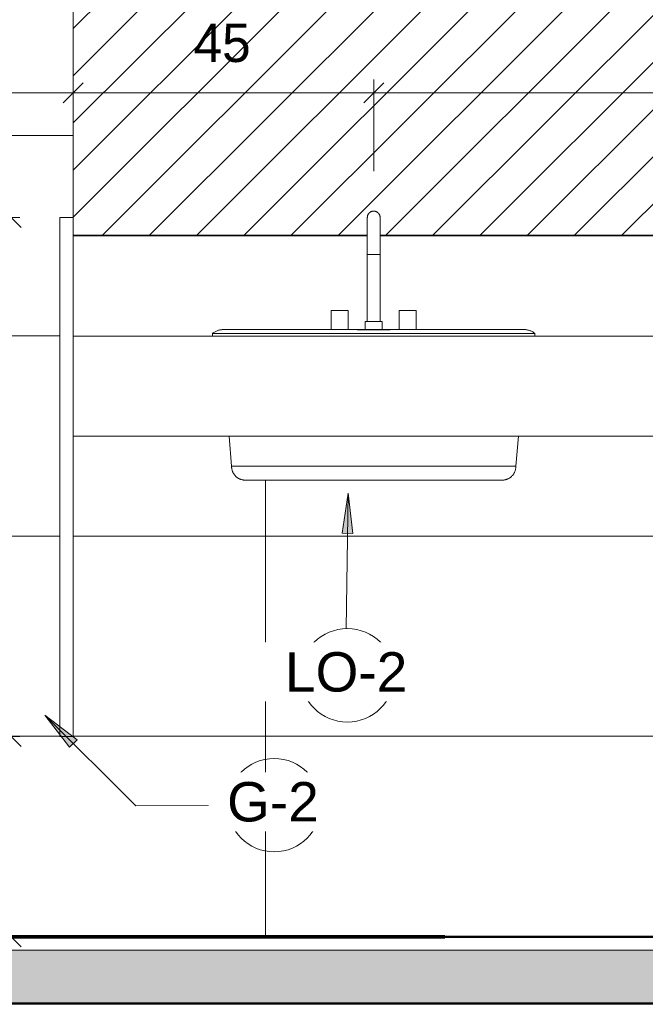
# Model space of a CAD drawing. Header units: metres. Extents: x -7.1 to 31.6, y -21.1 to 8.5.
# Tile 20 of 44: x 9 to 9.9, y -0.1 to 1.4. Entities that reach past the tile are written whole.
import ezdxf

# ---------------------------------------------------------------- set-up
doc = ezdxf.new("R2010")
doc.units = ezdxf.units.M
doc.linetypes.add('IMPORT-HIDDEN _4_', pattern=[0.005, 0.003333, -0.001667])
doc.linetypes.add('IMPORT-HIDDEN2 _4_', pattern=[0.0025, 0.001667, -0.000833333])
doc.layers.get('DEFPOINTS').update_dxf_attribs({"lineweight": 18})
for name, color, linetype, lineweight in [('A-ANNO-DIMS', 211, 'Continuous', 9), ('A-ANNO-DIMS-20', 211, 'Continuous', 9), ('A-ANNO-KEYN', 231, 'Continuous', 9), ('A-DETL-GENF', 92, 'Continuous', 18), ('A-FLOR', 192, 'Continuous', 18), ('A-FLOR-MCUT', 51, 'Continuous', 18), ('A-FLOR-PATT', 8, 'Continuous', 18), ('A-GENM', 13, 'Continuous', 18), ('A-WALL', 113, 'Continuous', 18), ('A-WALL-PATT', 111, 'Continuous', 35), ('ARQ-ALV-MEDIA', 7, 'Continuous', 18), ('ARQ-EST-PILAR', 10, 'Continuous', 35), ('ARQ-IND-SIMB', 7, 'Continuous', 18), ('ARQ-LAY-EQUIP', 7, 'Continuous', 18), ('ARQ-PISO-DESN', 7, 'Continuous', 18), ('ARQ-PROJECAO', 7, 'IMPORT-HIDDEN _4_', 18), ('base', 7, 'Continuous', 18), ('corpo', 250, 'Continuous', 25), ('COTAS', 7, 'Continuous', 18), ('cubas', 7, 'Continuous', 18), ('DETALHE', 7, 'Continuous', 18), ('DETALHES_CTR35', 7, 'Continuous', 18), ('ESQUADRIAS', 10, 'Continuous', 35), ('P-SANR-FIXT', 6, 'Continuous', 18), ('PAREDES', 50, 'Continuous', 70), ('Projeto da acquasoft Caldas NovasMOD_dwg', 8, 'Continuous', 18), ('sobre-tampo', 250, 'Continuous', 25)]:
    doc.layers.add(name, color=color, linetype=linetype, lineweight=lineweight)
doc.styles.add('Arial_2', font='arial.ttf', dxfattribs={"height": 0.059012})
doc.styles.add('Century Gothic_5', font='GOTHIC.TTF', dxfattribs={"height": 0.057484})
doc.dimstyles.new('_Cotas_detalhamento_3_mm_1', dxfattribs={"dimscale": 0.3048, "dimtxt": 0.06, "dimasz": 0.098425, "dimexe": 0.065617, "dimexo": 0.19685, "dimgap": 0.098425, "dimtad": 1, "dimdec": 0, "dimlfac": 100, "dimzin": 0, "dimdsep": 46, "dimtxsty": 'Century Gothic_5', "dimblk1": 'OBLIQUE', "dimblk2": 'OBLIQUE', "dimsah": 1, "dimcen": 0.09, "dimdle": 0.328084, "dimazin": 0, "dimtfac": 1, "dimtdec": 4, "dimtix": 1, "dimtmove": 0, "dimatfit": 3, "dimfxl": 1, "dimtvp": 1, "dimtolj": 1, "dimtzin": 0, "dimarcsym": 2})
doc.dimstyles.new('_Cotas_detalhamento_3_mm_2', dxfattribs={"dimscale": 0.3048, "dimtxt": 0.06, "dimasz": 0.098425, "dimexe": 0.065617, "dimexo": 0.19685, "dimgap": 0.098425, "dimtad": 1, "dimdec": 0, "dimlfac": 100, "dimzin": 0, "dimdsep": 46, "dimtxsty": 'Century Gothic_5', "dimblk1": 'OBLIQUE', "dimblk2": 'OBLIQUE', "dimsah": 1, "dimcen": 0.09, "dimdle": 0.328084, "dimazin": 0, "dimtfac": 1, "dimtdec": 4, "dimtix": 1, "dimtmove": 0, "dimatfit": 3, "dimfxl": 1, "dimtvp": 1, "dimtolj": 1, "dimtzin": 0, "dimarcsym": 2})
doc.dimstyles.new('_Cotas_detalhamento_3_mm_3', dxfattribs={"dimscale": 0.3048, "dimtxt": 0.06, "dimasz": 0.098425, "dimexe": 0.065617, "dimexo": 0.19685, "dimgap": 0.098425, "dimtad": 1, "dimdec": 0, "dimlfac": 100, "dimzin": 0, "dimdsep": 46, "dimtxsty": 'Century Gothic_5', "dimblk1": 'OBLIQUE', "dimblk2": 'OBLIQUE', "dimsah": 1, "dimcen": 0.09, "dimdle": 0.328084, "dimazin": 0, "dimtfac": 1, "dimtdec": 4, "dimtix": 1, "dimtmove": 0, "dimatfit": 3, "dimfxl": 1, "dimtvp": 1, "dimtolj": 1, "dimtzin": 0, "dimarcsym": 2})

# ---------------------------------------------------------------- blocks, each defined once
blk = doc.blocks.new('Generic Models 17 - Generic Models 12-355230-Vista G_')
at = {"layer": 'A-GENM'}
for p, q in [((5.3678, 1.05), (4.9273, 1.05)), ((6.4678, 1.05), (5.3868, 1.05)), ((4.9273, 0.9), (6.9273, 0.9)), ((6.9273, 0.75), (4.9273, 0.75))]:
    blk.add_line(p, q, dxfattribs=at)
blk = doc.blocks.new('M_Sink Vanity-Round - 482 x 482mm-355251-Vista G_')
at = {"layer": 'P-SANR-FIXT'}
for p, q in [((5.3677, 1.0222), (5.3677, 0.9218)), ((5.3773, 1.0222), (5.368, 1.0222)), ((5.3866, 1.0222), (5.3773, 1.0222)), ((5.3868, 0.9218), (5.3868, 1.0222)), ((5.3138, 0.9381), (5.3138, 0.9097)), ((5.3138, 0.9381), (5.3392, 0.9381)), ((5.3392, 0.9096), (5.3392, 0.9381)), ((5.4154, 0.9381), (5.4154, 0.9096)), ((5.4154, 0.9381), (5.4408, 0.9381)), ((5.4408, 0.9097), (5.4408, 0.9381)), ((5.3646, 0.9218), (5.3646, 0.9095)), ((5.3646, 0.9218), (5.39, 0.9218)), ((5.39, 0.9095), (5.39, 0.9218)), ((5.136, 0.904), (5.136, 0.9)), ((5.136, 0.904), (5.3773, 0.904)), ((5.3773, 0.9095), (5.3526, 0.9095)), ((5.402, 0.9095), (5.3773, 0.9095)), ((5.3773, 0.904), (5.6186, 0.904)), ((5.6186, 0.9), (5.6186, 0.904)), ((5.1606, 0.75), (5.1644, 0.7053)), ((5.5901, 0.7053), (5.5939, 0.75)), ((5.3773, 0.7053), (5.1644, 0.7053)), ((5.5901, 0.7053), (5.3773, 0.7053))]:
    blk.add_line(p, q, dxfattribs=at)
at = {"layer": 'P-SANR-FIXT', "flags": 128}
for points in [[(5.3677, 1.0777), (5.3678, 1.078), (5.3678, 1.0784), (5.3678, 1.0788), (5.3679, 1.0792), (5.3679, 1.0795), (5.368, 1.0799), (5.3681, 1.0803), (5.3682, 1.0807), (5.3684, 1.081), (5.3685, 1.0814), (5.3687, 1.0817), (5.3688, 1.0821), (5.369, 1.0824), (5.3692, 1.0827), (5.3694, 1.083), (5.3696, 1.0833), (5.3699, 1.0836), (5.3701, 1.0839), (5.3704, 1.0842), (5.3706, 1.0845), (5.3709, 1.0848), (5.3712, 1.085), (5.3715, 1.0852), (5.3718, 1.0855), (5.3721, 1.0857), (5.3725, 1.0859), (5.3728, 1.0861), (5.3731, 1.0862), (5.3735, 1.0864), (5.3738, 1.0865), (5.3742, 1.0867), (5.3745, 1.0868), (5.3749, 1.0869), (5.3753, 1.087), (5.3757, 1.087), (5.376, 1.0871), (5.3764, 1.0871), (5.3768, 1.0872), (5.3772, 1.0872), (5.3773, 1.0872)], [(5.3677, 1.05), (5.3677, 1.0517), (5.3677, 1.0535), (5.3677, 1.0553), (5.3677, 1.0571), (5.3677, 1.0588), (5.3677, 1.0604), (5.3677, 1.062), (5.3677, 1.0635), (5.3677, 1.065), (5.3677, 1.0663), (5.3677, 1.0676), (5.3677, 1.0689), (5.3677, 1.07), (5.3677, 1.0711), (5.3677, 1.0721), (5.3677, 1.073), (5.3677, 1.0739), (5.3677, 1.0747), (5.3677, 1.0753), (5.3677, 1.0759), (5.3677, 1.0764), (5.3677, 1.0769), (5.3677, 1.0772), (5.3677, 1.0774), (5.3677, 1.0776), (5.3677, 1.0777), (5.3677, 1.0777)], [(5.3677, 1.0777), (5.3677, 1.0776), (5.3677, 1.0775), (5.3677, 1.0773), (5.3677, 1.0769), (5.3677, 1.0766), (5.3677, 1.0761), (5.3677, 1.0755), (5.3677, 1.0748), (5.3677, 1.0741), (5.3677, 1.0733), (5.3677, 1.0724), (5.3677, 1.0714), (5.3677, 1.0703), (5.3677, 1.0692), (5.3677, 1.068), (5.3677, 1.0667), (5.3677, 1.0653), (5.3677, 1.0639), (5.3677, 1.0624), (5.3677, 1.0608), (5.3677, 1.0592), (5.3677, 1.0575), (5.3677, 1.0558), (5.3677, 1.054), (5.3677, 1.0522), (5.3677, 1.0503), (5.3677, 1.05)], [(5.3773, 1.0872), (5.3777, 1.0872), (5.378, 1.0872), (5.3784, 1.0871), (5.3788, 1.0871), (5.3792, 1.087), (5.3795, 1.0869), (5.3799, 1.0868), (5.3803, 1.0867), (5.3806, 1.0866), (5.381, 1.0864), (5.3813, 1.0863), (5.3817, 1.0861), (5.382, 1.0859), (5.3823, 1.0857), (5.3827, 1.0855), (5.383, 1.0853), (5.3833, 1.0851), (5.3836, 1.0848), (5.3838, 1.0846), (5.3841, 1.0843), (5.3844, 1.084), (5.3846, 1.0837), (5.3849, 1.0834), (5.3851, 1.0831), (5.3853, 1.0828), (5.3855, 1.0825), (5.3857, 1.0821), (5.3858, 1.0818), (5.386, 1.0815), (5.3862, 1.0811), (5.3863, 1.0808), (5.3864, 1.0804), (5.3865, 1.08), (5.3866, 1.0797), (5.3867, 1.0793), (5.3867, 1.0789), (5.3868, 1.0785), (5.3868, 1.0781), (5.3868, 1.0778), (5.3868, 1.0777)], [(5.3868, 1.05), (5.3868, 1.0517), (5.3868, 1.0535), (5.3868, 1.0553), (5.3868, 1.0571), (5.3868, 1.0588), (5.3868, 1.0604), (5.3868, 1.062), (5.3868, 1.0635), (5.3868, 1.065), (5.3868, 1.0663), (5.3868, 1.0676), (5.3868, 1.0689), (5.3868, 1.07), (5.3868, 1.0711), (5.3868, 1.0721), (5.3868, 1.073), (5.3868, 1.0739), (5.3868, 1.0747), (5.3868, 1.0753), (5.3868, 1.0759), (5.3868, 1.0764), (5.3868, 1.0769), (5.3868, 1.0772), (5.3868, 1.0774), (5.3868, 1.0776), (5.3868, 1.0777), (5.3868, 1.0777)], [(5.3868, 1.0777), (5.3868, 1.0776), (5.3868, 1.0775), (5.3868, 1.0773), (5.3868, 1.0769), (5.3868, 1.0766), (5.3868, 1.0761), (5.3868, 1.0755), (5.3868, 1.0748), (5.3868, 1.0741), (5.3868, 1.0733), (5.3868, 1.0724), (5.3868, 1.0714), (5.3868, 1.0703), (5.3868, 1.0692), (5.3868, 1.068), (5.3868, 1.0667), (5.3868, 1.0653), (5.3868, 1.0639), (5.3868, 1.0624), (5.3868, 1.0608), (5.3868, 1.0592), (5.3868, 1.0575), (5.3868, 1.0558), (5.3868, 1.054), (5.3868, 1.0522), (5.3868, 1.0503), (5.3868, 1.05)], [(5.3677, 1.05), (5.3677, 1.0484), (5.3677, 1.0464), (5.3677, 1.0444), (5.3677, 1.0423), (5.3677, 1.0402), (5.3677, 1.0381), (5.3677, 1.036), (5.3677, 1.0338), (5.3677, 1.0317), (5.3677, 1.0295), (5.3677, 1.0273), (5.3677, 1.0251), (5.3677, 1.0228), (5.3677, 1.0222)], [(5.3677, 1.0222), (5.3677, 1.0245), (5.3677, 1.0267), (5.3677, 1.0289), (5.3677, 1.0311), (5.3677, 1.0332), (5.3677, 1.0354), (5.3677, 1.0376), (5.3677, 1.0397), (5.3677, 1.0418), (5.3677, 1.0438), (5.3677, 1.0458), (5.3677, 1.0478), (5.3677, 1.0498)], [(5.3868, 1.05), (5.3868, 1.0484), (5.3868, 1.0464), (5.3868, 1.0444), (5.3868, 1.0423), (5.3868, 1.0402), (5.3868, 1.0381), (5.3868, 1.036), (5.3868, 1.0338), (5.3868, 1.0317), (5.3868, 1.0295), (5.3868, 1.0273), (5.3868, 1.0251), (5.3868, 1.0228), (5.3868, 1.0222)], [(5.3868, 1.0222), (5.3868, 1.0245), (5.3868, 1.0267), (5.3868, 1.0289), (5.3868, 1.0311), (5.3868, 1.0332), (5.3868, 1.0354), (5.3868, 1.0376), (5.3868, 1.0397), (5.3868, 1.0418), (5.3868, 1.0438), (5.3868, 1.0458), (5.3868, 1.0478), (5.3868, 1.0498)], [(5.136, 0.904), (5.1369, 0.9046), (5.1378, 0.9053), (5.1387, 0.9058), (5.1397, 0.9064), (5.1407, 0.9069), (5.1417, 0.9074), (5.1427, 0.9078), (5.1438, 0.9082), (5.1448, 0.9086), (5.1459, 0.9089), (5.147, 0.9091), (5.1481, 0.9093), (5.1492, 0.9095), (5.1503, 0.9096), (5.1514, 0.9097), (5.1525, 0.9098), (5.153, 0.9098)], [(5.3773, 0.9098), (5.3683, 0.9098), (5.3594, 0.9098), (5.3504, 0.9098), (5.3415, 0.9098), (5.3327, 0.9098), (5.324, 0.9098), (5.3153, 0.9098), (5.3067, 0.9098), (5.2983, 0.9098), (5.2899, 0.9098), (5.2817, 0.9098), (5.2737, 0.9098), (5.2658, 0.9098), (5.2581, 0.9098), (5.2506, 0.9098), (5.2433, 0.9098), (5.2363, 0.9098), (5.2294, 0.9098), (5.2228, 0.9098), (5.2164, 0.9098), (5.2103, 0.9098), (5.2044, 0.9098), (5.1988, 0.9098), (5.1936, 0.9098), (5.1886, 0.9098), (5.1839, 0.9098), (5.1795, 0.9098), (5.1754, 0.9098), (5.1717, 0.9098), (5.1682, 0.9098), (5.1652, 0.9098), (5.1624, 0.9098), (5.16, 0.9098), (5.158, 0.9098), (5.1563, 0.9098), (5.1549, 0.9098), (5.1539, 0.9098), (5.1533, 0.9098), (5.153, 0.9098), (5.153, 0.9098)], [(5.153, 0.9098), (5.1532, 0.9098), (5.1537, 0.9098), (5.1546, 0.9098), (5.1559, 0.9098), (5.1575, 0.9098), (5.1594, 0.9098), (5.1617, 0.9098), (5.1644, 0.9098), (5.1674, 0.9098), (5.1707, 0.9098), (5.1744, 0.9098), (5.1783, 0.9098), (5.1826, 0.9098), (5.1873, 0.9098), (5.1922, 0.9098), (5.1974, 0.9098), (5.2029, 0.9098), (5.2087, 0.9098), (5.2147, 0.9098), (5.221, 0.9098), (5.2276, 0.9098), (5.2344, 0.9098), (5.2414, 0.9098), (5.2487, 0.9098), (5.2561, 0.9098), (5.2637, 0.9098), (5.2716, 0.9098), (5.2796, 0.9098), (5.2877, 0.9098), (5.296, 0.9098), (5.3044, 0.9098), (5.313, 0.9098), (5.3138, 0.9098)], [(5.3392, 0.9098), (5.348, 0.9098), (5.3569, 0.9098), (5.3646, 0.9098)], [(5.6015, 0.9098), (5.6014, 0.9098), (5.6008, 0.9098), (5.5999, 0.9098), (5.5987, 0.9098), (5.5971, 0.9098), (5.5951, 0.9098), (5.5928, 0.9098), (5.5902, 0.9098), (5.5872, 0.9098), (5.5838, 0.9098), (5.5802, 0.9098), (5.5762, 0.9098), (5.5719, 0.9098), (5.5673, 0.9098), (5.5624, 0.9098), (5.5572, 0.9098), (5.5517, 0.9098), (5.5459, 0.9098), (5.5398, 0.9098), (5.5335, 0.9098), (5.527, 0.9098), (5.5202, 0.9098), (5.5131, 0.9098), (5.5059, 0.9098), (5.4984, 0.9098), (5.4908, 0.9098), (5.483, 0.9098), (5.475, 0.9098), (5.4668, 0.9098), (5.4585, 0.9098), (5.4501, 0.9098), (5.4416, 0.9098), (5.4329, 0.9098), (5.4242, 0.9098), (5.4154, 0.9098), (5.4065, 0.9098), (5.3976, 0.9098), (5.3887, 0.9098), (5.3797, 0.9098), (5.3773, 0.9098)], [(5.3899, 0.9098), (5.3952, 0.9098), (5.4041, 0.9098), (5.413, 0.9098), (5.4154, 0.9098)], [(5.4408, 0.9098), (5.4478, 0.9098), (5.4563, 0.9098), (5.4646, 0.9098), (5.4728, 0.9098), (5.4808, 0.9098), (5.4887, 0.9098), (5.4964, 0.9098), (5.5039, 0.9098), (5.5112, 0.9098), (5.5183, 0.9098), (5.5252, 0.9098), (5.5318, 0.9098), (5.5382, 0.9098), (5.5443, 0.9098), (5.5501, 0.9098), (5.5557, 0.9098), (5.561, 0.9098), (5.566, 0.9098), (5.5707, 0.9098), (5.5751, 0.9098), (5.5791, 0.9098), (5.5829, 0.9098), (5.5863, 0.9098), (5.5894, 0.9098), (5.5921, 0.9098), (5.5945, 0.9098), (5.5966, 0.9098), (5.5983, 0.9098), (5.5996, 0.9098), (5.6006, 0.9098), (5.6013, 0.9098), (5.6015, 0.9098), (5.6015, 0.9098)], [(5.6015, 0.9098), (5.6027, 0.9098), (5.6038, 0.9097), (5.6049, 0.9096), (5.606, 0.9094), (5.6071, 0.9092), (5.6082, 0.909), (5.6092, 0.9087), (5.6103, 0.9084), (5.6114, 0.908), (5.6124, 0.9076), (5.6134, 0.9071), (5.6144, 0.9066), (5.6154, 0.9061), (5.6164, 0.9055), (5.6173, 0.9049), (5.6182, 0.9043), (5.6186, 0.904)], [(5.185, 0.6841), (5.1842, 0.6841), (5.1833, 0.6842), (5.1825, 0.6842), (5.1817, 0.6844), (5.1809, 0.6845), (5.1801, 0.6847), (5.1793, 0.6849), (5.1785, 0.6851), (5.1777, 0.6854), (5.177, 0.6857), (5.1762, 0.6861), (5.1755, 0.6864), (5.1748, 0.6868), (5.1741, 0.6872), (5.1734, 0.6877), (5.1727, 0.6882), (5.172, 0.6887), (5.1714, 0.6892), (5.1708, 0.6898), (5.1702, 0.6903), (5.1697, 0.6909), (5.1691, 0.6916), (5.1686, 0.6922), (5.1681, 0.6929), (5.1677, 0.6936), (5.1672, 0.6943), (5.1668, 0.695), (5.1665, 0.6957), (5.1661, 0.6965), (5.1658, 0.6972), (5.1655, 0.698), (5.1653, 0.6988), (5.1651, 0.6996), (5.1649, 0.7004), (5.1647, 0.7012), (5.1646, 0.702), (5.1645, 0.7028), (5.1644, 0.7036), (5.1644, 0.7044), (5.1644, 0.7053), (5.1644, 0.7053)], [(5.5901, 0.7053), (5.5901, 0.7045), (5.5901, 0.7036), (5.5901, 0.7028), (5.59, 0.702), (5.5898, 0.7012), (5.5897, 0.7004), (5.5895, 0.6996), (5.5893, 0.6988), (5.589, 0.698), (5.5887, 0.6972), (5.5884, 0.6965), (5.5881, 0.6957), (5.5877, 0.695), (5.5873, 0.6943), (5.5869, 0.6936), (5.5864, 0.6929), (5.5859, 0.6922), (5.5854, 0.6916), (5.5849, 0.691), (5.5843, 0.6904), (5.5837, 0.6898), (5.5831, 0.6892), (5.5825, 0.6887), (5.5819, 0.6882), (5.5812, 0.6877), (5.5805, 0.6873), (5.5798, 0.6868), (5.5791, 0.6864), (5.5783, 0.6861), (5.5776, 0.6857), (5.5768, 0.6854), (5.5761, 0.6851), (5.5753, 0.6849), (5.5745, 0.6847), (5.5737, 0.6845), (5.5729, 0.6844), (5.572, 0.6843), (5.5712, 0.6842), (5.5704, 0.6841), (5.5696, 0.6841), (5.5696, 0.6841)], [(5.3773, 0.6841), (5.3696, 0.6841), (5.3619, 0.6841), (5.3543, 0.6841), (5.3466, 0.6841), (5.3391, 0.6841), (5.3316, 0.6841), (5.3241, 0.6841), (5.3168, 0.6841), (5.3095, 0.6841), (5.3024, 0.6841), (5.2954, 0.6841), (5.2885, 0.6841), (5.2817, 0.6841), (5.2751, 0.6841), (5.2687, 0.6841), (5.2624, 0.6841), (5.2564, 0.6841), (5.2505, 0.6841), (5.2448, 0.6841), (5.2393, 0.6841), (5.2341, 0.6841), (5.2291, 0.6841), (5.2243, 0.6841), (5.2197, 0.6841), (5.2155, 0.6841), (5.2114, 0.6841), (5.2077, 0.6841), (5.2042, 0.6841), (5.201, 0.6841), (5.198, 0.6841), (5.1954, 0.6841), (5.1931, 0.6841), (5.191, 0.6841), (5.1892, 0.6841), (5.1878, 0.6841), (5.1866, 0.6841), (5.1858, 0.6841), (5.1852, 0.6841), (5.185, 0.6841), (5.185, 0.6841)], [(5.185, 0.6841), (5.1851, 0.6841), (5.1856, 0.6841), (5.1864, 0.6841), (5.1874, 0.6841), (5.1888, 0.6841), (5.1905, 0.6841), (5.1925, 0.6841), (5.1947, 0.6841), (5.1973, 0.6841), (5.2002, 0.6841), (5.2033, 0.6841), (5.2067, 0.6841), (5.2104, 0.6841), (5.2144, 0.6841), (5.2186, 0.6841), (5.223, 0.6841), (5.2278, 0.6841), (5.2327, 0.6841), (5.2379, 0.6841), (5.2433, 0.6841), (5.2489, 0.6841), (5.2548, 0.6841), (5.2608, 0.6841), (5.267, 0.6841), (5.2734, 0.6841), (5.2799, 0.6841), (5.2866, 0.6841), (5.2935, 0.6841), (5.3005, 0.6841), (5.3076, 0.6841), (5.3148, 0.6841), (5.3221, 0.6841), (5.3296, 0.6841), (5.337, 0.6841), (5.3446, 0.6841), (5.3522, 0.6841), (5.3598, 0.6841), (5.3675, 0.6841), (5.3752, 0.6841), (5.3773, 0.6841)], [(5.3773, 0.6841), (5.385, 0.6841), (5.3926, 0.6841), (5.4003, 0.6841), (5.4079, 0.6841), (5.4155, 0.6841), (5.423, 0.6841), (5.4304, 0.6841), (5.4378, 0.6841), (5.445, 0.6841), (5.4522, 0.6841), (5.4592, 0.6841), (5.4661, 0.6841), (5.4728, 0.6841), (5.4794, 0.6841), (5.4859, 0.6841), (5.4921, 0.6841), (5.4982, 0.6841), (5.5041, 0.6841), (5.5097, 0.6841), (5.5152, 0.6841), (5.5205, 0.6841), (5.5255, 0.6841), (5.5303, 0.6841), (5.5348, 0.6841), (5.5391, 0.6841), (5.5431, 0.6841), (5.5469, 0.6841), (5.5504, 0.6841), (5.5536, 0.6841), (5.5565, 0.6841), (5.5591, 0.6841), (5.5615, 0.6841), (5.5636, 0.6841), (5.5653, 0.6841), (5.5668, 0.6841), (5.5679, 0.6841), (5.5688, 0.6841), (5.5693, 0.6841), (5.5696, 0.6841), (5.5696, 0.6841)], [(5.5696, 0.6841), (5.5694, 0.6841), (5.569, 0.6841), (5.5682, 0.6841), (5.5671, 0.6841), (5.5657, 0.6841), (5.5641, 0.6841), (5.5621, 0.6841), (5.5598, 0.6841), (5.5572, 0.6841), (5.5544, 0.6841), (5.5513, 0.6841), (5.5478, 0.6841), (5.5442, 0.6841), (5.5402, 0.6841), (5.536, 0.6841), (5.5315, 0.6841), (5.5268, 0.6841), (5.5218, 0.6841), (5.5167, 0.6841), (5.5112, 0.6841), (5.5056, 0.6841), (5.4998, 0.6841), (5.4938, 0.6841), (5.4876, 0.6841), (5.4812, 0.6841), (5.4746, 0.6841), (5.4679, 0.6841), (5.4611, 0.6841), (5.4541, 0.6841), (5.447, 0.6841), (5.4397, 0.6841), (5.4324, 0.6841), (5.425, 0.6841), (5.4175, 0.6841), (5.41, 0.6841), (5.4024, 0.6841), (5.3947, 0.6841), (5.387, 0.6841), (5.3793, 0.6841), (5.3773, 0.6841)]]:
    blk.add_lwpolyline(points, dxfattribs=at)
blk = doc.blocks.new('Projeto da acquasoft Caldas NovasMOD_dwg_buffet-V5-Vista G_')
at = {"layer": 'base'}
for p, q in [((2.8215, 0), (5.8041, 0)), ((6.6102, 0), (3.6276, 0))]:
    blk.add_line(p, q, dxfattribs=at)
at = {"layer": 'corpo'}
for p, q in [((2.7866, 0), (5.7966, 0)), ((6.6451, 0), (3.6351, 0))]:
    blk.add_line(p, q, dxfattribs=at)
at = {"layer": 'COTAS'}
for p, q in [((2.7289, 0), (5.7836, 0)), ((6.7028, 0), (3.6481, 0)), ((4.8519, 0), (4.881, 0)), ((4.881, 0), (4.8519, 0)), ((5.0015, 0), (5.0306, 0)), ((5.0306, 0), (5.0015, 0)), ((5.7836, 0), (6.7028, 0))]:
    blk.add_line(p, q, dxfattribs=at)
at = {"layer": 'cubas', "flags": 128}
for points in [[(4.6239, 0), (4.4366, 0), (4.6628, 0), (4.8502, 0)], [(4.7689, 0), (4.5815, 0), (4.8078, 0), (4.9952, 0)], [(4.8325, 0), (4.6451, 0), (4.8714, 0), (5.0588, 0)], [(4.9775, 0), (4.7901, 0), (5.0164, 0), (5.2038, 0)], [(5.0411, 0), (4.8537, 0), (5.08, 0), (5.2674, 0)], [(5.1861, 0), (4.9987, 0), (5.225, 0), (5.4124, 0)], [(5.2497, 0), (5.0623, 0), (5.2886, 0), (5.476, 0)], [(5.3947, 0), (5.2073, 0), (5.4336, 0), (5.621, 0)], [(5.4583, 0), (5.2709, 0), (5.4972, 0), (5.6846, 0)], [(5.6669, 0), (5.4795, 0), (5.7058, 0), (5.8932, 0)], [(5.8755, 0), (5.6881, 0), (5.9144, 0), (6.1018, 0)]]:
    blk.add_lwpolyline(points, close=True, dxfattribs=at)
at = {"layer": 'sobre-tampo', "linetype": 'IMPORT-HIDDEN2 _4_', "flags": 128}
blk.add_lwpolyline([(5.1295, 0), (4.9174, 0), (4.3022, 0), (4.5143, 0)], close=True, dxfattribs=at)
at = {"layer": 'sobre-tampo', "flags": 128}
blk.add_lwpolyline([(5.0058, 0), (5.9604, 0), (5.7482, 0), (4.7936, 0)], close=True, dxfattribs=at)
blk = doc.blocks.new('Projeto da acquasoft Caldas NovasMOD_dwg__Dot-V4-Vista G_')
at = {"layer": 'COTAS'}
blk.add_line((2.3276, 0), (2.3276, 0), dxfattribs=at)
blk.add_line((2.3276, 0), (2.3276, 0), dxfattribs=at)
blk = doc.blocks.new('Projeto da acquasoft Caldas NovasMOD_dwg__Dot-V6-Vista G_')
at = {"layer": 'COTAS'}
for p, q in [((5.0154, 0), (4.9858, 0)), ((4.9858, 0), (5.0154, 0)), ((5.0302, 0), (5.0599, 0))]:
    blk.add_line(p, q, dxfattribs=at)
blk = doc.blocks.new('Projeto da acquasoft Caldas NovasMOD_dwg__Dot-V7-Vista G_')
at = {"layer": 'COTAS'}
blk.add_line((5.2824, 0), (5.2824, 0), dxfattribs=at)
blk.add_line((5.2824, 0), (5.2824, 0), dxfattribs=at)
blk = doc.blocks.new('Projeto da acquasoft Caldas NovasMOD_dwg__Dot-V8-Vista G_')
at = {"layer": 'COTAS'}
for p, q in [((5.754, 0), (5.714, 0)), ((5.714, 0), (5.754, 0)), ((5.774, 0), (5.814, 0))]:
    blk.add_line(p, q, dxfattribs=at)
blk = doc.blocks.new('Projeto da acquasoft Caldas NovasMOD_dwg-1411832-Vista G_')
at = {"layer": 'ARQ-ALV-MEDIA'}
for p, q in [((6.4941, 0), (3.9559, 0)), ((4.0601, 0), (6.5982, 0)), ((7.0776, 0), (5.484, 0)), ((7.0776, 0), (5.484, 0))]:
    blk.add_line(p, q, dxfattribs=at)
at = {"layer": 'ARQ-EST-PILAR'}
blk.add_line((5.084, 0), (5.484, 0), dxfattribs=at)
blk.add_line((5.084, 0), (5.484, 0), dxfattribs=at)
at = {"layer": 'ARQ-IND-SIMB'}
blk.add_line((7.0776, 0), (0.5769, 0), dxfattribs=at)
blk.add_line((7.0776, 0), (0.5769, 0), dxfattribs=at)
at = {"layer": 'ARQ-LAY-EQUIP'}
blk.add_line((6.934, 0), (1.3606, 0), dxfattribs=at)
at = {"layer": 'ARQ-LAY-EQUIP', "flags": 128}
for points in [[(6.934, 0), (1.3606, 0), (0.5769, 0)], [(5.2223, 0), (6.4825, 0), (6.0127, 0), (4.5671, 0)]]:
    blk.add_lwpolyline(points, dxfattribs=at)
blk.add_lwpolyline([(5.0894, 0), (5.3579, 0), (5.9509, 0), (5.6825, 0)], close=True, dxfattribs=at)
at = {"layer": 'ARQ-PISO-DESN'}
for p, q in [((6.584, 0), (0.5769, 0)), ((6.934, 0), (1.404, 0)), ((3.434, 0), (7.0776, 0))]:
    blk.add_line(p, q, dxfattribs=at)
at = {"layer": 'ARQ-PROJECAO'}
for p, q in [((7.0776, 0), (1.684, 0)), ((7.0776, 0), (1.684, 0)), ((6.934, 0), (1.684, 0)), ((3.804, 0), (7.0776, 0)), ((7.0776, 0), (5.484, 0))]:
    blk.add_line(p, q, dxfattribs=at)
at = {"layer": 'COTAS'}
blk.add_line((5.0599, 0), (7.0776, 0), dxfattribs=at)
at = {"layer": 'DEFPOINTS'}
for p, q in [((6.934, 0), (0.5769, 0)), ((5.284, 0), (7.0776, 0))]:
    blk.add_line(p, q, dxfattribs=at)
at = {"layer": 'DEFPOINTS', "flags": 128}
blk.add_lwpolyline([(1.154, 0), (5.084, 0), (5.284, 0)], dxfattribs=at)
at = {"layer": 'DETALHE'}
for p, q in [((0.584, 0), (7.0776, 0)), ((7.0776, 0), (0.734, 0)), ((7.0776, 0), (0.734, 0)), ((0.734, 0), (6.934, 0))]:
    blk.add_line(p, q, dxfattribs=at)
at = {"layer": 'DETALHES_CTR35'}
for p, q in [((6.934, 0), (0.584, 0)), ((0.584, 0), (6.934, 0)), ((6.934, 0), (0.6278, 0)), ((6.934, 0), (0.6278, 0)), ((6.934, 0), (0.7106, 0)), ((6.934, 0), (0.734, 0)), ((0.734, 0), (6.934, 0)), ((5.784, 0), (0.734, 0)), ((0.734, 0), (5.784, 0)), ((6.584, 0), (0.734, 0)), ((5.7836, 0), (2.7289, 0)), ((5.784, 0), (3.534, 0)), ((5.784, 0), (3.534, 0)), ((5.784, 0), (3.534, 0)), ((5.234, 0), (4.109, 0)), ((4.8472, 0), (4.903, 0)), ((4.903, 0), (4.8472, 0)), ((4.8472, 0), (4.903, 0)), ((4.903, 0), (4.8472, 0)), ((4.903, 0), (4.9204, 0)), ((4.9204, 0), (4.903, 0)), ((4.903, 0), (4.9204, 0)), ((4.9204, 0), (4.903, 0)), ((5.1634, 0), (5.146, 0)), ((5.146, 0), (5.1634, 0)), ((5.1634, 0), (5.146, 0)), ((5.146, 0), (5.1634, 0)), ((5.2192, 0), (5.1634, 0)), ((5.1634, 0), (5.2192, 0)), ((5.2192, 0), (5.1634, 0)), ((5.1634, 0), (5.2192, 0)), ((5.2969, 0), (5.2192, 0)), ((5.2192, 0), (5.2969, 0)), ((5.2969, 0), (5.2192, 0)), ((5.2192, 0), (5.2969, 0)), ((5.234, 0), (6.934, 0)), ((6.934, 0), (5.234, 0)), ((5.234, 0), (6.934, 0)), ((5.396, 0), (5.2969, 0)), ((5.2969, 0), (5.396, 0)), ((5.396, 0), (5.2969, 0)), ((5.2969, 0), (5.396, 0)), ((5.396, 0), (5.4951, 0)), ((5.4951, 0), (5.396, 0)), ((5.396, 0), (5.4951, 0)), ((5.4951, 0), (5.396, 0)), ((5.4951, 0), (5.5728, 0)), ((5.5728, 0), (5.4951, 0)), ((5.4951, 0), (5.5728, 0)), ((5.5728, 0), (5.4951, 0)), ((5.5728, 0), (5.6286, 0)), ((5.6286, 0), (5.5728, 0)), ((5.5728, 0), (5.6286, 0)), ((5.6286, 0), (5.5728, 0)), ((5.6286, 0), (5.646, 0)), ((5.646, 0), (5.6286, 0)), ((5.6286, 0), (5.646, 0)), ((5.646, 0), (5.6286, 0)), ((5.784, 0), (5.934, 0)), ((5.934, 0), (5.784, 0))]:
    blk.add_line(p, q, dxfattribs=at)
at = {"layer": 'DETALHES_CTR35', "flags": 128}
blk.add_lwpolyline([(0.5769, 0), (6.934, 0), (0.584, 0)], dxfattribs=at)
for points in [[(0.6278, 0), (6.934, 0)], [(5.5855, 0), (1.2655, 0), (1.114, 0), (1.2625, 0), (5.5825, 0), (5.734, 0)], [(5.5855, 0), (1.2655, 0), (1.114, 0), (1.2625, 0), (5.5825, 0), (5.734, 0)]]:
    blk.add_lwpolyline(points, close=True, dxfattribs=at)
at = {"layer": 'ESQUADRIAS'}
for p, q in [((6.584, 0), (1.584, 0)), ((6.584, 0), (1.584, 0)), ((3.9942, 0), (6.534, 0)), ((6.5583, 0), (4.0185, 0)), ((7.0776, 0), (5.484, 0)), ((7.0776, 0), (5.484, 0))]:
    blk.add_line(p, q, dxfattribs=at)
at = {"layer": 'ESQUADRIAS', "flags": 128}
blk.add_lwpolyline([(4.9051, 0), (3.8822, 0), (3.8589, 0), (4.8818, 0)], dxfattribs=at)
at = {"layer": 'PAREDES'}
for p, q in [((4.484, 0), (5.484, 0)), ((5.484, 0), (4.484, 0)), ((5.484, 0), (4.484, 0)), ((4.484, 0), (5.484, 0)), ((5.484, 0), (4.484, 0)), ((4.484, 0), (5.484, 0)), ((5.334, 0), (4.634, 0)), ((4.634, 0), (5.334, 0)), ((5.334, 0), (4.634, 0)), ((4.634, 0), (5.334, 0)), ((5.084, 0), (4.634, 0)), ((4.634, 0), (5.334, 0)), ((4.9538, 0), (4.6573, 0)), ((4.9307, 0), (5.084, 0)), ((5.0435, 0), (5.484, 0)), ((5.484, 0), (5.084, 0)), ((5.484, 0), (5.084, 0)), ((5.084, 0), (5.484, 0))]:
    blk.add_line(p, q, dxfattribs=at)
at = {"layer": 'PAREDES', "flags": 128}
blk.add_lwpolyline([(4.9184, 0), (4.8187, 0), (4.9307, 0), (4.8187, 0), (4.9184, 0), (5.0435, 0)], close=True, dxfattribs=at)
for name, p in [('Projeto da acquasoft Caldas NovasMOD_dwg_buffet-V5-Vista G_', (0, 0)), ('Projeto da acquasoft Caldas NovasMOD_dwg__Dot-V6-Vista G_', (0, 0)), ('Projeto da acquasoft Caldas NovasMOD_dwg__Dot-V7-Vista G_', (0, 0)), ('Projeto da acquasoft Caldas NovasMOD_dwg__Dot-V7-Vista G_', (0.0154, 0)), ('Projeto da acquasoft Caldas NovasMOD_dwg__Dot-V8-Vista G_', (0, 0)), ('Projeto da acquasoft Caldas NovasMOD_dwg__Dot-V4-Vista G_', (3.4373, 0))]:
    blk.add_blockref(name, p)
at = {"extrusion": (0, 0, -1)}
for name, p in [('Projeto da acquasoft Caldas NovasMOD_dwg__Dot-V7-Vista G_', (-10.5649, 0)), ('Projeto da acquasoft Caldas NovasMOD_dwg__Dot-V7-Vista G_', (-10.5803, 0)), ('Projeto da acquasoft Caldas NovasMOD_dwg__Dot-V4-Vista G_', (-8.0925, 0))]:
    blk.add_blockref(name, p, dxfattribs=at)
blk = doc.blocks.new('_ESPELHO1 - _ESPELHO-2393538-Vista G_')
at = {"layer": 'A-GENM'}
for p, q in [((4.9273, 1.0779), (4.9273, 1.8)), ((5.3678, 1.0513), (4.9273, 1.0513)), ((6.4678, 1.0513), (5.3868, 1.0513))]:
    blk.add_line(p, q, dxfattribs=at)
blk = doc.blocks.new('DIMBLOCK36-Vista G_')
at = {"layer": 'A-ANNO-DIMS-20', "lineweight": 18}
for p, q in [((8.9905, 0.3), (8.9755, 0.315)), ((8.9905, 0.3), (9.0055, 0.285)), ((8.9905, 0), (8.9755, 0.015)), ((8.9905, 0), (9.0055, -0.015))]:
    blk.add_line(p, q, dxfattribs=at)
at = {"layer": 'A-ANNO-DIMS-20'}
for p, q in [((9.0033, 0.3), (8.9705, 0.3)), ((8.9905, -0.1), (8.9905, 0.3)), ((8.9905, 0.3), (9.0033, 0.3)), ((9.0293, 0), (8.9705, 0)), ((8.9905, 0), (9.0293, 0))]:
    blk.add_line(p, q, dxfattribs=at)
at = {"layer": 'A-ANNO-DIMS-20', "color": 0, "insert": (8.8869, 0.1052), "char_height": 0.05748, "width": 0.107429, "attachment_point": 1, "rotation": 90, "line_spacing_factor": 0.984117, "style": 'Century Gothic_5'}
blk.add_mtext('30', dxfattribs=at)
blk = doc.blocks.new('_Oblique')
at = {"color": 0, "linetype": 'ByBlock', "lineweight": -2}
blk.add_line((-0.5, -0.5), (0.5, 0.5), dxfattribs=at)
blk = doc.blocks.new('DIMBLOCK37-Vista G_')
at = {"layer": 'A-ANNO-DIMS-20'}
for p, q in [((8.9905, 0.3), (8.9905, 1.1779)), ((9.0033, 1.0779), (8.9705, 1.0779)), ((8.9905, 1.0779), (9.0033, 1.0779)), ((9.0033, 0.3), (8.9705, 0.3)), ((8.9905, 0.3), (9.0033, 0.3))]:
    blk.add_line(p, q, dxfattribs=at)
at = {"layer": 'A-ANNO-DIMS-20', "lineweight": 18}
for p, q in [((8.9905, 1.0779), (8.9755, 1.0929)), ((8.9905, 1.0779), (9.0055, 1.0629)), ((8.9905, 0.3), (8.9755, 0.315)), ((8.9905, 0.3), (9.0055, 0.285))]:
    blk.add_line(p, q, dxfattribs=at)
at = {"layer": 'A-ANNO-DIMS-20', "color": 0, "insert": (8.8869, 0.6442), "char_height": 0.05748, "width": 0.107429, "attachment_point": 1, "rotation": 90, "line_spacing_factor": 0.984117, "style": 'Century Gothic_5'}
blk.add_mtext('78', dxfattribs=at)
blk = doc.blocks.new('M_Identificador de nota-chave - Texto da nota-chave-86548-Vista G_')
at = {"layer": 'A-ANNO-KEYN'}
blk.add_circle((1.045, 2.3091), 0.07, dxfattribs=at)
blk = doc.blocks.new('DIMBLOCK39-Vista G_')
at = {"layer": 'A-ANNO-DIMS-20'}
for p, q in [((9.0833, 1.1379), (9.0833, 1.2845)), ((9.5333, 1.1472), (9.5333, 1.2845)), ((8.9833, 1.2645), (9.5333, 1.2645)), ((9.0833, 1.2645), (9.0833, 1.1379)), ((9.5333, 1.2645), (9.5333, 1.1472))]:
    blk.add_line(p, q, dxfattribs=at)
at = {"layer": 'A-ANNO-DIMS-20', "lineweight": 18}
for p, q in [((9.0833, 1.2645), (9.0983, 1.2795)), ((9.5333, 1.2645), (9.5483, 1.2795)), ((9.0833, 1.2645), (9.0683, 1.2495)), ((9.5333, 1.2645), (9.5183, 1.2495))]:
    blk.add_line(p, q, dxfattribs=at)
at = {"layer": 'A-ANNO-DIMS-20', "color": 0, "insert": (9.2635, 1.3681), "char_height": 0.05748, "width": 0.107429, "attachment_point": 1, "line_spacing_factor": 0.984117, "style": 'Century Gothic_5'}
blk.add_mtext('45', dxfattribs=at)
blk = doc.blocks.new('DIMBLOCK40-Vista G_')
at = {"layer": 'A-ANNO-DIMS-20'}
for p, q in [((9.5333, 1.1472), (9.5333, 1.2845)), ((10.6333, 1.1472), (10.6333, 1.2845)), ((9.5333, 1.2645), (10.6333, 1.2645)), ((9.5333, 1.2645), (9.5333, 1.1472)), ((10.6333, 1.2645), (10.6333, 1.1472))]:
    blk.add_line(p, q, dxfattribs=at)
at = {"layer": 'A-ANNO-DIMS-20', "lineweight": 18}
for p, q in [((9.5333, 1.2645), (9.5483, 1.2795)), ((10.6333, 1.2645), (10.6483, 1.2795)), ((9.5333, 1.2645), (9.5183, 1.2495)), ((10.6333, 1.2645), (10.6183, 1.2495))]:
    blk.add_line(p, q, dxfattribs=at)
at = {"layer": 'A-ANNO-DIMS-20', "color": 0, "insert": (10.0161, 1.3681), "char_height": 0.05748, "width": 0.161143, "attachment_point": 1, "line_spacing_factor": 0.984117, "style": 'Century Gothic_5'}
blk.add_mtext('110', dxfattribs=at)

msp = doc.modelspace()

# ---------------------------------------------------------------- hatches: boundary and pattern name
at = {"layer": 'A-ANNO-KEYN'}
for points in [[(9.495, 0.6645), (9.4862, 0.6046), (9.502, 0.6044)], [(9.041, 0.332), (9.0779, 0.284), (9.089, 0.2952)]]:
    msp.add_hatch(color=256, dxfattribs=at).paths.add_polyline_path(points, flags=0)
at = {"layer": 'A-DETL-GENF'}
h = msp.add_hatch(dxfattribs=at)
h.set_pattern_fill('FP_10', color=8, style=0, pattern_type=2)
h.set_pattern_definition([(45, (-0.89, -1.895), (-0.03535534, 0.03535534), [])])
h.paths.add_polyline_path([(10.6236, 1.05), (11.0833, 1.05), (11.0833, 1.8), (9.0833, 1.8), (9.0833, 1.05), (10.5033, 1.05)], flags=0)
h.paths.add_polyline_path([(10.6238, 1.0775), (10.6238, 1.0775), (10.6238, 1.0807)], flags=0)
at = {"layer": 'A-FLOR-PATT'}
for points in [[(10.4211, -0.1), (11.0833, -0.1), (11.0833, -0.02), (4.7333, -0.02), (4.7333, -0.1), (9.6085, -0.1)], [(8.3896, -0.1013), (11.2336, -0.1013), (11.2336, -0.1), (4.7329, -0.1), (4.7329, -0.1013), (7.9833, -0.1013)]]:
    msp.add_hatch(color=256, dxfattribs=at).paths.add_polyline_path(points, flags=0)
at = {"layer": 'A-WALL-PATT', "lineweight": 18}
h = msp.add_hatch(dxfattribs=at)
h.set_pattern_fill('FP_7', color=256, style=0, pattern_type=2)
h.set_pattern_definition([(0, (-2.629, -0.3), (0, 0.3), []), (90, (-2.629, -0.3), (-0.6, 4e-17), [])])
h.paths.add_polyline_path([(10.9192, 0), (11.0833, 0), (11.0833, 0.75), (10.8499, 0.75), (10.8461, 0.7053), (10.8451, 0.6998), (10.8431, 0.6947), (10.842, 0.6927), (10.8383, 0.6887), (10.8339, 0.686), (10.83, 0.6847), (10.8238, 0.6841), (10.4398, 0.6843), (10.4344, 0.6854), (10.4309, 0.687), (10.4288, 0.6884), (10.4263, 0.6907), (10.423, 0.6955), (10.4211, 0.7015), (10.4204, 0.7053), (10.4166, 0.75), (9.7499, 0.75), (9.7461, 0.7053), (9.7451, 0.6998), (9.7431, 0.6947), (9.742, 0.6927), (9.7383, 0.6887), (9.7339, 0.686), (9.73, 0.6847), (9.7238, 0.6841), (9.3398, 0.6843), (9.3344, 0.6854), (9.3309, 0.687), (9.3288, 0.6884), (9.3263, 0.6907), (9.323, 0.6955), (9.3211, 0.7011), (9.3204, 0.7053), (9.3166, 0.75), (9.0833, 0.75), (9.0833, 0.3), (9.0633, 0.3), (9.0633, 1.0779), (9.0833, 1.0779), (9.0833, 1.8), (6.8833, 1.8), (6.8833, 0.55), (7.8233, 0.55), (7.8233, 1.0779), (7.8433, 1.0779), (7.8433, 0.3), (7.8233, 0.3), (7.8233, 0.5), (6.8833, 0.5), (6.8833, 0), (10.8999, 0)], flags=0)
h.paths.add_polyline_path([(10.9399, 0.1557), (10.8599, 0.1557), (10.8626, 0.1764), (10.8706, 0.1957), (10.8833, 0.2122), (10.8999, 0.225), (10.9192, 0.233), (10.9399, 0.2357), (10.9399, 0.1764)], flags=0)
h.paths.add_polyline_path([(10.9399, 0.0757), (10.9399, 0.1557), (11.0199, 0.1557), (11.0172, 0.135), (11.0092, 0.1157), (10.9965, 0.0991), (10.9799, 0.0864), (10.9606, 0.0784)], flags=0)
h.paths.add_polyline_path([(10.8099, 0.1207), (10.7608, 0.1551), (10.8099, 0.1895)], flags=0)
h.paths.add_polyline_path([(8.1033, 0.2681), (8.1044, 0.2683), (8.1004, 0.2681), (8.081, 0.2683), (8.0797, 0.2686), (8.0774, 0.2693), (8.0736, 0.2718), (8.0708, 0.275), (8.0692, 0.2789), (8.0683, 0.2832), (8.0683, 0.3431), (8.0633, 0.3431), (8.0511, 0.3475), (8.0494, 0.3489), (8.0488, 0.3499), (8.0482, 0.3518), (8.048, 0.3534), (8.0612, 0.4102), (8.0637, 0.4136), (8.0647, 0.4142), (8.0674, 0.415), (8.0722, 0.415), (8.072, 0.4301), (8.063, 0.4339), (8.0442, 0.4856), (8.0453, 0.4858), (8.03, 0.4959), (8.0183, 0.5061), (8.0093, 0.5154), (8.0065, 0.5184), (7.9884, 0.5428), (7.9726, 0.5713), (7.963, 0.5934), (7.9528, 0.6225), (7.9451, 0.6523), (7.9405, 0.6739), (7.9366, 0.7005), (7.9356, 0.7182), (7.9365, 0.7374), (7.939, 0.7563), (7.9432, 0.777), (7.9498, 0.801), (7.9556, 0.8186), (7.964, 0.8402), (7.974, 0.862), (7.9856, 0.8837), (7.9991, 0.905), (8.0089, 0.9144), (8.0209, 0.9197), (8.0341, 0.9219), (8.0481, 0.9223), (8.1385, 0.9223), (8.1525, 0.9219), (8.1657, 0.9197), (8.1776, 0.9144), (8.1875, 0.905), (8.201, 0.8837), (8.2126, 0.862), (8.2225, 0.8402), (8.2316, 0.8167), (8.2383, 0.7959), (8.2435, 0.7765), (8.248, 0.7531), (8.2501, 0.7368), (8.2509, 0.7182), (8.2499, 0.7004), (8.2448, 0.6678), (8.2372, 0.6348), (8.2357, 0.6283), (8.2251, 0.5974), (8.2191, 0.582), (8.2081, 0.5598), (8.1988, 0.5438), (8.1894, 0.5299), (8.1779, 0.5157), (8.1644, 0.5028), (8.1576, 0.4967), (8.1414, 0.4856), (8.1424, 0.4856), (8.1236, 0.4339), (8.1144, 0.43), (8.1146, 0.415), (8.1197, 0.4149), (8.1221, 0.4141), (8.123, 0.4136), (8.1255, 0.4099), (8.1386, 0.3534), (8.1378, 0.3498), (8.1365, 0.3483), (8.1348, 0.3473), (8.1231, 0.3431), (8.1183, 0.3431), (8.1183, 0.2831), (8.1168, 0.2766), (8.1146, 0.2735), (8.1111, 0.2704), (8.1089, 0.2693), (8.1064, 0.2685), (8.1037, 0.2682)], flags=0)
h.paths.add_polyline_path([(8.7046, 0.2681), (8.6997, 0.2686), (8.697, 0.2696), (8.6936, 0.2718), (8.6908, 0.275), (8.6892, 0.2789), (8.6883, 0.2832), (8.6883, 0.3431), (8.6833, 0.3431), (8.6711, 0.3475), (8.6694, 0.3489), (8.6688, 0.3499), (8.6682, 0.3518), (8.668, 0.3534), (8.6812, 0.4102), (8.6837, 0.4136), (8.6847, 0.4142), (8.6874, 0.415), (8.6922, 0.415), (8.6922, 0.43), (8.683, 0.4339), (8.6642, 0.4856), (8.6653, 0.4858), (8.65, 0.4959), (8.6383, 0.5061), (8.6293, 0.5154), (8.6265, 0.5184), (8.6084, 0.5428), (8.5926, 0.5713), (8.5822, 0.5957), (8.5728, 0.6225), (8.5651, 0.6523), (8.5605, 0.6739), (8.5566, 0.7005), (8.5556, 0.7182), (8.5565, 0.7374), (8.559, 0.7563), (8.5632, 0.777), (8.5698, 0.801), (8.5756, 0.8186), (8.584, 0.8402), (8.594, 0.862), (8.6056, 0.8837), (8.6191, 0.905), (8.6289, 0.9144), (8.6409, 0.9197), (8.6541, 0.9219), (8.6681, 0.9223), (8.7585, 0.9223), (8.7725, 0.9219), (8.7857, 0.9197), (8.7976, 0.9144), (8.8075, 0.905), (8.821, 0.8837), (8.8326, 0.862), (8.8425, 0.8402), (8.8516, 0.8167), (8.8583, 0.7959), (8.8635, 0.7765), (8.868, 0.7531), (8.8701, 0.7368), (8.8709, 0.7182), (8.8699, 0.7004), (8.8648, 0.6678), (8.8615, 0.6529), (8.8557, 0.6283), (8.8451, 0.5974), (8.8391, 0.582), (8.8281, 0.5598), (8.8188, 0.5438), (8.8094, 0.5299), (8.7979, 0.5157), (8.7844, 0.5028), (8.7776, 0.4967), (8.7614, 0.4856), (8.7624, 0.4856), (8.7436, 0.4339), (8.7344, 0.43), (8.7344, 0.415), (8.7397, 0.4149), (8.7419, 0.4142), (8.743, 0.4136), (8.7455, 0.4099), (8.7586, 0.3534), (8.7578, 0.3498), (8.7565, 0.3483), (8.7548, 0.3473), (8.7431, 0.3431), (8.7383, 0.3431), (8.7383, 0.2831), (8.7368, 0.2766), (8.7346, 0.2735), (8.7311, 0.2704), (8.7289, 0.2693), (8.7264, 0.2685), (8.7219, 0.2681), (8.7056, 0.2681)], flags=0)
h.paths.add_polyline_path([(8.4433, 0.3), (8.4433, 1.0779), (8.4633, 1.0779), (8.4633, 0.3)], flags=0)
h.paths.add_polyline_path([(10.9749, 0.3057), (10.9049, 0.3057), (10.9399, 0.3557)], flags=0)
h.paths.add_polyline_path([(6.3581, 2.0996), (11.0833, 2.0996), (11.0833, 3.2), (4.8833, 3.2), (4.8833, 2.0996), (5.7731, 2.0996)], flags=0)
h.paths.add_polyline_path([(9.6085, 2.1), (5.7623, 2.1), (5.7623, 3.1109), (9.9342, 3.1109), (9.9342, 2.1), (9.9233, 2.1)], flags=0)

# ---------------------------------------------------------------- linework, layer by layer
at = {"layer": 'A-ANNO-KEYN'}
for p, q in [((9.495, 0.6645), (9.4862, 0.6046)), ((9.495, 0.6645), (9.492, 0.4616)), ((9.502, 0.6044), (9.495, 0.6645)), ((9.4862, 0.6046), (9.502, 0.6044)), ((9.041, 0.332), (9.0779, 0.284)), ((9.089, 0.2952), (9.041, 0.332)), ((9.041, 0.332), (9.177, 0.196)), ((9.0779, 0.284), (9.089, 0.2952)), ((9.177, 0.196), (9.3142, 0.197))]:
    msp.add_line(p, q, dxfattribs=at)
at = {"layer": 'A-FLOR', "lineweight": 50}
for p, q in [((11.2336, 0), (4.7333, 0)), ((4.7329, -0.1), (11.2336, -0.1))]:
    msp.add_line(p, q, dxfattribs=at)
at = {"layer": 'A-FLOR-MCUT'}
msp.add_line((11.2336, -0.02), (4.7333, -0.02), dxfattribs=at)
at = {"layer": 'A-WALL'}
for p, q in [((9.0633, 0.3), (9.0633, 1.0779)), ((9.0633, 1.0779), (9.0833, 1.0779)), ((9.0833, 1.0779), (9.0833, 0.3)), ((9.0833, 0.3), (9.0633, 0.3))]:
    msp.add_line(p, q, dxfattribs=at)

# ---------------------------------------------------------------- block references
at = {"layer": 'A-ANNO-KEYN'}
for p in [(8.4488, -1.9174), (8.3392, -2.112)]:
    msp.add_blockref('M_Identificador de nota-chave - Texto da nota-chave-86548-Vista G_', p, dxfattribs=at)
at = {"layer": 'A-GENM'}
for name in ['_ESPELHO1 - _ESPELHO-2393538-Vista G_', 'Generic Models 17 - Generic Models 12-355230-Vista G_']:
    msp.add_blockref(name, (4.156, 0), dxfattribs=at)
at = {"layer": 'P-SANR-FIXT'}
msp.add_blockref('M_Sink Vanity-Round - 482 x 482mm-355251-Vista G_', (4.156, 0), dxfattribs=at)
at = {"layer": 'Projeto da acquasoft Caldas NovasMOD_dwg', "color": 7}
msp.add_blockref('Projeto da acquasoft Caldas NovasMOD_dwg-1411832-Vista G_', (4.156, 0), dxfattribs=at)

# ---------------------------------------------------------------- dimensions: what is measured, and where the dimension line sits
at = {"layer": 'A-ANNO-DIMS'}
for base, p1, p2, dimstyle, override, picture, middle in [((9.5333, 1.2645), (9.0833, 1.0779), (9.5333, 1.0872), '_Cotas_detalhamento_3_mm_2', {"dimpost": '<>', "dimfxl": 0.450096}, 'DIMBLOCK39-Vista G_', (9.3083, 1.3246)), ((10.6333, 1.2645), (9.5333, 1.0872), (10.6333, 1.0872), '_Cotas_detalhamento_3_mm_3', {"dimpost": '<>', "dimfxl": 1.1}, 'DIMBLOCK40-Vista G_', (10.0833, 1.3246))]:
    dim = msp.add_linear_dim(base=base, p1=p1, p2=p2, dimstyle=dimstyle, override=override, dxfattribs=at)
    dim.commit()
    dim.dimension.update_dxf_attribs({"geometry": picture, "text_midpoint": middle})
for base, p1, p2, override, picture, middle in [((8.9905, 1.0779), (9.0633, 0.3), (9.0633, 1.0779), {"dimpost": '<>', "dimfxl": 0.777872}, 'DIMBLOCK37-Vista G_', (8.9303, 0.6889)), ((8.9905, 0.3), (8.9693, 0), (9.0633, 0.3), {"dimpost": '<>', "dimfxl": 0.314373}, 'DIMBLOCK36-Vista G_', (8.9303, 0.15))]:
    dim = msp.add_linear_dim(base=base, p1=p1, p2=p2, angle=90, dimstyle='_Cotas_detalhamento_3_mm_1', override=override, dxfattribs=at)
    dim.commit()
    dim.dimension.update_dxf_attribs({"geometry": picture, "text_midpoint": middle})

# ---------------------------------------------------------------- next in the draw order: texts
at = {"layer": 'A-ANNO-KEYN', "char_height": 0.05901, "attachment_point": 2, "line_spacing_factor": 0.938532, "style": 'Arial_2', "bg_fill": 3, "box_fill_scale": 1.25, "bg_fill_color": 0, "bg_fill_transparency": 0}
for s, insert, width in [('LO-2', (9.492, 0.4263), 0.21816), ('G-2', (9.3824, 0.2317), 0.16344)]:
    msp.add_mtext(s, dxfattribs=dict(at, insert=insert, width=width))

doc.saveas('drawing.dxf')
